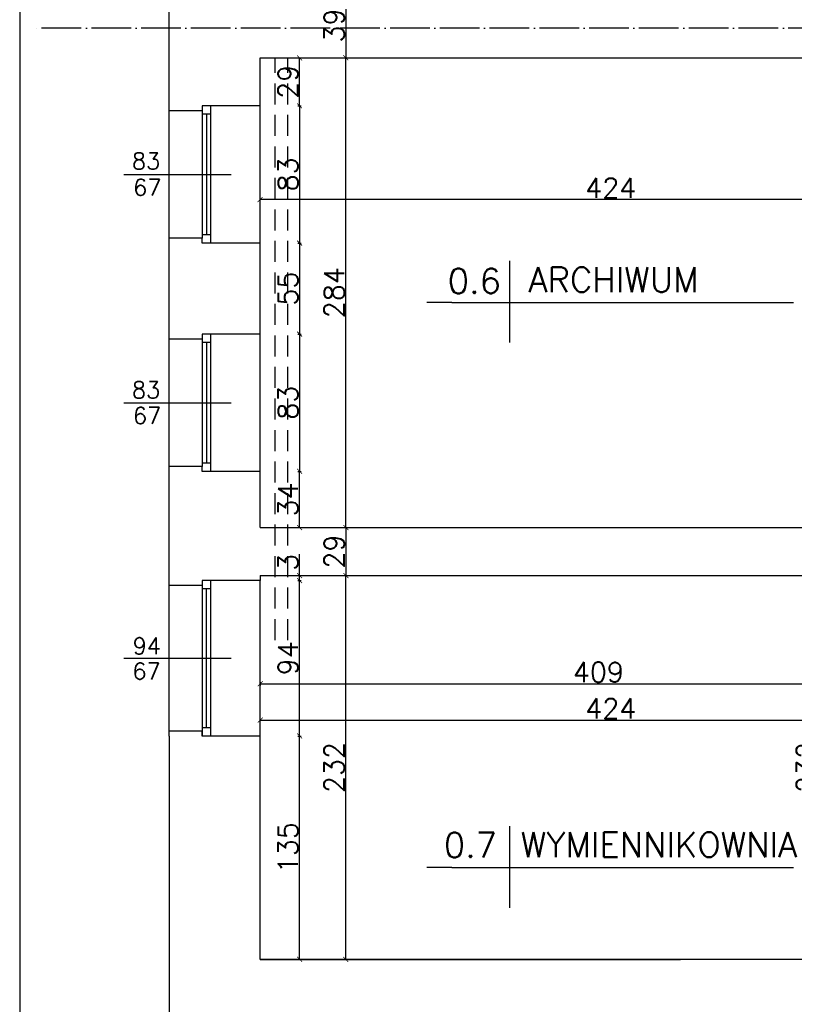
# Model space of a CAD drawing. Header units: millimetres. Extents: x -155361 to 49141, y -33787 to 6941.
# Tile 28 of 44: x -25016 to -24548, y 4674 to 5269. Entities that reach past the tile are written whole.
import ezdxf

# ---------------------------------------------------------------- set-up
doc = ezdxf.new("R2010")
doc.units = ezdxf.units.MM
doc.linetypes.add('ACAD_ISO04W100', pattern=[30, 24, -3, 0, -3])
doc.linetypes.add('DASHED', pattern=[19.05, 12.7, -6.35])
doc.styles.add('Opisowy', font='txt.shx')
doc.styles.get("Standard").update_dxf_attribs({"font": 'txt.shx'})
doc.dimstyles.new('ISO-25', dxfattribs={"dimtxt": 12, "dimasz": 3, "dimexe": 1, "dimexo": 1, "dimgap": 1, "dimtad": 1, "dimdec": 0, "dimtxsty": 'Opisowy', "dimblk": 'ARCHTICK', "dimcen": 2.5, "dimadec": 0, "dimazin": 0, "dimtfac": 1, "dimtdec": 0, "dimtmove": 0, "dimatfit": 3, "dimldrblk": 'ARCHTICK', "dimfxl": 1, "dimfxlon": 1, "dimarcsym": 0})

# ---------------------------------------------------------------- blocks, each defined once
blk = doc.blocks.new('_ArchTick')
at = {"color": 0, "linetype": 'ByBlock', "const_width": 0.15}
blk.add_lwpolyline([(-0.5, -0.5), (0.5, 0.5)], dxfattribs=at)
blk = doc.blocks.new('*D11163')
at = {"color": 0, "lineweight": -2}
for p, q in [((-24820.07, 5285.21), (-24818.07, 5285.21)), ((-24819.07, 5285.21), (-24819.07, 5246.21)), ((-24820.07, 5246.21), (-24818.07, 5246.21))]:
    blk.add_line(p, q, dxfattribs=at)
at = {"layer": 'Defpoints', "color": 0}
for p in [(-24873.06, 5285.21), (-24873.06, 5246.21), (-24819.07, 5246.21)]:
    blk.add_point(p, dxfattribs=at)
at = {"color": 0, "lineweight": -2, "xscale": 3, "yscale": 3, "zscale": 3}
for p, rotation in [((-24819.07, 5285.21), 90), ((-24819.07, 5246.21), -90.00000000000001)]:
    blk.add_blockref('_ArchTick', p, dxfattribs=dict(at, rotation=rotation))
at = {"color": 0, "insert": (-24826.07, 5265.71), "char_height": 12, "attachment_point": 5, "rotation": 90, "style": 'Opisowy'}
blk.add_mtext('39', dxfattribs=at)
blk = doc.blocks.new('*D11164')
at = {"color": 0, "lineweight": -2}
for p, q in [((-24820.07, 4962.21), (-24820.07, 4962.21)), ((-24819.07, 4962.21), (-24819.07, 4933.21)), ((-24820.07, 4933.21), (-24820.07, 4933.21))]:
    blk.add_line(p, q, dxfattribs=at)
at = {"layer": 'Defpoints', "color": 0}
for p in [(-24819.07, 4962.21), (-24819.07, 4933.21), (-24819.07, 4933.21)]:
    blk.add_point(p, dxfattribs=at)
at = {"color": 0, "lineweight": -2, "xscale": 3, "yscale": 3, "zscale": 3}
for p, rotation in [((-24819.07, 4962.21), 90), ((-24819.07, 4933.21), -90.00000000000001)]:
    blk.add_blockref('_ArchTick', p, dxfattribs=dict(at, rotation=rotation))
at = {"color": 0, "insert": (-24826.07, 4947.71), "char_height": 12, "attachment_point": 5, "rotation": 90, "style": 'Opisowy'}
blk.add_mtext('29', dxfattribs=at)
blk = doc.blocks.new('*D11165')
at = {"color": 0, "lineweight": -2}
for p, q in [((-24848.02, 5246.21), (-24846.02, 5246.21)), ((-24847.02, 5217.21), (-24847.02, 5246.21)), ((-24848.02, 5217.21), (-24846.02, 5217.21))]:
    blk.add_line(p, q, dxfattribs=at)
at = {"layer": 'Defpoints', "color": 0}
for p in [(-24870.86, 5246.21), (-24847.02, 5246.21), (-24870.86, 5217.21)]:
    blk.add_point(p, dxfattribs=at)
at = {"color": 0, "lineweight": -2, "xscale": 3, "yscale": 3, "zscale": 3}
for p, rotation in [((-24847.02, 5246.21), 90), ((-24847.02, 5217.21), -90.00000000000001)]:
    blk.add_blockref('_ArchTick', p, dxfattribs=dict(at, rotation=rotation))
at = {"color": 0, "insert": (-24854.02, 5231.71), "char_height": 12, "attachment_point": 5, "rotation": 90, "style": 'Opisowy'}
blk.add_mtext('29', dxfattribs=at)
blk = doc.blocks.new('*D11166')
at = {"color": 0, "lineweight": -2}
for p, q in [((-24848.02, 5217.21), (-24846.02, 5217.21)), ((-24847.02, 5217.21), (-24847.02, 5134.21)), ((-24848.02, 5134.21), (-24846.02, 5134.21))]:
    blk.add_line(p, q, dxfattribs=at)
at = {"layer": 'Defpoints', "color": 0}
for p in [(-24870.86, 5217.21), (-24870.86, 5134.21), (-24847.02, 5134.21)]:
    blk.add_point(p, dxfattribs=at)
at = {"color": 0, "lineweight": -2, "xscale": 3, "yscale": 3, "zscale": 3}
for p, rotation in [((-24847.02, 5217.21), 90), ((-24847.02, 5134.21), -90.00000000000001)]:
    blk.add_blockref('_ArchTick', p, dxfattribs=dict(at, rotation=rotation))
at = {"color": 0, "insert": (-24854.02, 5175.71), "char_height": 12, "attachment_point": 5, "rotation": 90, "style": 'Opisowy'}
blk.add_mtext('83', dxfattribs=at)
blk = doc.blocks.new('*D11167')
at = {"color": 0, "lineweight": -2}
for p, q in [((-24848.02, 5134.21), (-24846.02, 5134.21)), ((-24847.02, 5134.21), (-24847.02, 5079.21)), ((-24848.02, 5079.21), (-24846.02, 5079.21))]:
    blk.add_line(p, q, dxfattribs=at)
at = {"layer": 'Defpoints', "color": 0}
for p in [(-24870.86, 5134.21), (-24870.86, 5079.21), (-24847.02, 5079.21)]:
    blk.add_point(p, dxfattribs=at)
at = {"color": 0, "lineweight": -2, "xscale": 3, "yscale": 3, "zscale": 3}
for p, rotation in [((-24847.02, 5134.21), 90), ((-24847.02, 5079.21), -90.00000000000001)]:
    blk.add_blockref('_ArchTick', p, dxfattribs=dict(at, rotation=rotation))
at = {"color": 0, "insert": (-24854.02, 5106.71), "char_height": 12, "attachment_point": 5, "rotation": 90, "style": 'Opisowy'}
blk.add_mtext('55', dxfattribs=at)
blk = doc.blocks.new('*D11168')
at = {"color": 0, "lineweight": -2}
for p, q in [((-24848.02, 5079.21), (-24846.02, 5079.21)), ((-24847.02, 5079.21), (-24847.02, 4996.21)), ((-24848.02, 4996.21), (-24846.02, 4996.21))]:
    blk.add_line(p, q, dxfattribs=at)
at = {"layer": 'Defpoints', "color": 0}
for p in [(-24870.86, 5079.21), (-24870.86, 4996.21), (-24847.02, 4996.21)]:
    blk.add_point(p, dxfattribs=at)
at = {"color": 0, "lineweight": -2, "xscale": 3, "yscale": 3, "zscale": 3}
for p, rotation in [((-24847.02, 5079.21), 90), ((-24847.02, 4996.21), -90.00000000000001)]:
    blk.add_blockref('_ArchTick', p, dxfattribs=dict(at, rotation=rotation))
at = {"color": 0, "insert": (-24854.02, 5037.71), "char_height": 12, "attachment_point": 5, "rotation": 90, "style": 'Opisowy'}
blk.add_mtext('83', dxfattribs=at)
blk = doc.blocks.new('*D11169')
at = {"color": 0, "lineweight": -2}
for p, q in [((-24848.02, 4996.21), (-24846.02, 4996.21)), ((-24847.02, 4962.21), (-24847.02, 4996.21)), ((-24848.02, 4962.21), (-24846.02, 4962.21))]:
    blk.add_line(p, q, dxfattribs=at)
at = {"layer": 'Defpoints', "color": 0}
for p in [(-24870.86, 4996.21), (-24847.02, 4996.21), (-24870.86, 4962.21)]:
    blk.add_point(p, dxfattribs=at)
at = {"color": 0, "lineweight": -2, "xscale": 3, "yscale": 3, "zscale": 3}
for p, rotation in [((-24847.02, 4996.21), 90), ((-24847.02, 4962.21), -90.00000000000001)]:
    blk.add_blockref('_ArchTick', p, dxfattribs=dict(at, rotation=rotation))
at = {"color": 0, "insert": (-24854.02, 4979.21), "char_height": 12, "attachment_point": 5, "rotation": 90, "style": 'Opisowy'}
blk.add_mtext('34', dxfattribs=at)
blk = doc.blocks.new('*D11170')
at = {"color": 0, "lineweight": -2}
for p, q in [((-24847.02, 4933.21), (-24847.02, 4946.21)), ((-24848.02, 4933.21), (-24846.02, 4933.21)), ((-24848.02, 4930.21), (-24846.02, 4930.21)), ((-24847.02, 4930.21), (-24847.02, 4933.21))]:
    blk.add_line(p, q, dxfattribs=at)
at = {"layer": 'Defpoints', "color": 0}
for p in [(-24870.86, 4933.21), (-24870.86, 4930.21), (-24847.02, 4933.21)]:
    blk.add_point(p, dxfattribs=at)
at = {"color": 0, "lineweight": -2, "xscale": 3, "yscale": 3, "zscale": 3}
for p, rotation in [((-24847.02, 4933.21), 90), ((-24847.02, 4930.21), -90.00000000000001)]:
    blk.add_blockref('_ArchTick', p, dxfattribs=dict(at, rotation=rotation))
at = {"color": 0, "insert": (-24854.02, 4941.21), "char_height": 12, "attachment_point": 5, "rotation": 90, "style": 'Opisowy'}
blk.add_mtext('3', dxfattribs=at)
blk = doc.blocks.new('*D11171')
at = {"color": 0, "lineweight": -2}
for p, q in [((-24848.02, 4930.21), (-24846.02, 4930.21)), ((-24847.02, 4836.21), (-24847.02, 4930.21)), ((-24848.02, 4836.21), (-24846.02, 4836.21))]:
    blk.add_line(p, q, dxfattribs=at)
at = {"layer": 'Defpoints', "color": 0}
for p in [(-24870.86, 4930.21), (-24847.02, 4930.21), (-24870.86, 4836.21)]:
    blk.add_point(p, dxfattribs=at)
at = {"color": 0, "lineweight": -2, "xscale": 3, "yscale": 3, "zscale": 3}
for p, rotation in [((-24847.02, 4930.21), 90), ((-24847.02, 4836.21), -90.00000000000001)]:
    blk.add_blockref('_ArchTick', p, dxfattribs=dict(at, rotation=rotation))
at = {"color": 0, "insert": (-24854.02, 4883.21), "char_height": 12, "attachment_point": 5, "rotation": 90, "style": 'Opisowy'}
blk.add_mtext('94', dxfattribs=at)
blk = doc.blocks.new('*D11172')
at = {"color": 0, "lineweight": -2}
for p, q in [((-24848.02, 4836.21), (-24846.02, 4836.21)), ((-24847.02, 4701.21), (-24847.02, 4836.21)), ((-24848.02, 4701.21), (-24846.02, 4701.21))]:
    blk.add_line(p, q, dxfattribs=at)
at = {"layer": 'Defpoints', "color": 0}
for p in [(-24870.86, 4836.21), (-24847.02, 4836.21), (-24870.86, 4701.21)]:
    blk.add_point(p, dxfattribs=at)
at = {"color": 0, "lineweight": -2, "xscale": 3, "yscale": 3, "zscale": 3}
for p, rotation in [((-24847.02, 4836.21), 90), ((-24847.02, 4701.21), -90.00000000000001)]:
    blk.add_blockref('_ArchTick', p, dxfattribs=dict(at, rotation=rotation))
at = {"color": 0, "insert": (-24854.02, 4768.71), "char_height": 12, "attachment_point": 5, "rotation": 90, "style": 'Opisowy'}
blk.add_mtext('135', dxfattribs=at)
blk = doc.blocks.new('*D11173')
at = {"color": 0, "lineweight": -2}
for p, q in [((-24870.83, 4844.87), (-24870.83, 4846.87)), ((-24870.83, 4845.87), (-24446.83, 4845.87)), ((-24446.83, 4844.87), (-24446.83, 4846.87))]:
    blk.add_line(p, q, dxfattribs=at)
at = {"layer": 'Defpoints', "color": 0}
for p in [(-24446.83, 4845.87), (-24870.83, 4835.91), (-24446.83, 4835.91)]:
    blk.add_point(p, dxfattribs=at)
at = {"color": 0, "lineweight": -2, "xscale": 3, "yscale": 3, "zscale": 3, "rotation": 180}
blk.add_blockref('_ArchTick', (-24870.83, 4845.87), dxfattribs=at)
at = {"color": 0, "lineweight": -2, "xscale": 3, "yscale": 3, "zscale": 3}
blk.add_blockref('_ArchTick', (-24446.83, 4845.87), dxfattribs=at)
at = {"color": 0, "insert": (-24658.83, 4852.87), "char_height": 12, "attachment_point": 5, "style": 'Opisowy'}
blk.add_mtext('424', dxfattribs=at)
blk = doc.blocks.new('*D11174')
at = {"color": 0, "lineweight": -2}
for p, q in [((-24820.07, 4933.21), (-24818.07, 4933.21)), ((-24819.07, 4701.21), (-24819.07, 4933.21)), ((-24820.07, 4701.21), (-24818.07, 4701.21))]:
    blk.add_line(p, q, dxfattribs=at)
at = {"layer": 'Defpoints', "color": 0}
for p in [(-24870.86, 4933.21), (-24819.07, 4933.21), (-24870.86, 4701.21)]:
    blk.add_point(p, dxfattribs=at)
at = {"color": 0, "lineweight": -2, "xscale": 3, "yscale": 3, "zscale": 3}
for p, rotation in [((-24819.07, 4933.21), 90), ((-24819.07, 4701.21), -90.00000000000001)]:
    blk.add_blockref('_ArchTick', p, dxfattribs=dict(at, rotation=rotation))
at = {"color": 0, "insert": (-24826.07, 4817.21), "char_height": 12, "attachment_point": 5, "rotation": 90, "style": 'Opisowy'}
blk.add_mtext('232', dxfattribs=at)
blk = doc.blocks.new('*D11175')
at = {"color": 0, "lineweight": -2}
for p, q in [((-24820.07, 5246.21), (-24818.07, 5246.21)), ((-24819.07, 4962.21), (-24819.07, 5246.21)), ((-24820.07, 4962.21), (-24818.07, 4962.21))]:
    blk.add_line(p, q, dxfattribs=at)
at = {"layer": 'Defpoints', "color": 0}
for p in [(-24870.86, 5246.21), (-24819.07, 5246.21), (-24870.86, 4962.21)]:
    blk.add_point(p, dxfattribs=at)
at = {"color": 0, "lineweight": -2, "xscale": 3, "yscale": 3, "zscale": 3}
for p, rotation in [((-24819.07, 5246.21), 90), ((-24819.07, 4962.21), -90.00000000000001)]:
    blk.add_blockref('_ArchTick', p, dxfattribs=dict(at, rotation=rotation))
at = {"color": 0, "insert": (-24826.07, 5104.21), "char_height": 12, "attachment_point": 5, "rotation": 90, "style": 'Opisowy'}
blk.add_mtext('284', dxfattribs=at)
blk = doc.blocks.new('*D11179')
at = {"color": 0, "lineweight": -2}
for p, q in [((-24870.83, 4868.81), (-24870.83, 4866.81)), ((-24870.83, 4867.81), (-24461.83, 4867.81)), ((-24461.83, 4868.81), (-24461.83, 4866.81))]:
    blk.add_line(p, q, dxfattribs=at)
at = {"layer": 'Defpoints', "color": 0}
for p in [(-24870.83, 4946.42), (-24461.83, 4946.42), (-24461.83, 4867.81)]:
    blk.add_point(p, dxfattribs=at)
at = {"color": 0, "lineweight": -2, "xscale": 3, "yscale": 3, "zscale": 3, "rotation": 180}
blk.add_blockref('_ArchTick', (-24870.83, 4867.81), dxfattribs=at)
at = {"color": 0, "lineweight": -2, "xscale": 3, "yscale": 3, "zscale": 3}
blk.add_blockref('_ArchTick', (-24461.83, 4867.81), dxfattribs=at)
at = {"color": 0, "insert": (-24666.33, 4874.81), "char_height": 12, "attachment_point": 5, "style": 'Opisowy'}
blk.add_mtext('409', dxfattribs=at)
blk = doc.blocks.new('*D11343')
at = {"color": 0, "lineweight": -2}
for p, q in [((-24532.55, 4933.21), (-24534.55, 4933.21)), ((-24533.55, 4701.21), (-24533.55, 4933.21)), ((-24532.55, 4701.21), (-24534.55, 4701.21))]:
    blk.add_line(p, q, dxfattribs=at)
at = {"layer": 'Defpoints', "color": 0}
for p in [(-24533.55, 4933.21), (-24461.86, 4933.21), (-24446.86, 4701.21)]:
    blk.add_point(p, dxfattribs=at)
at = {"color": 0, "lineweight": -2, "xscale": 3, "yscale": 3, "zscale": 3}
for p, rotation in [((-24533.55, 4933.21), 90), ((-24533.55, 4701.21), -90.00000000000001)]:
    blk.add_blockref('_ArchTick', p, dxfattribs=dict(at, rotation=rotation))
at = {"color": 0, "insert": (-24540.55, 4817.21), "char_height": 12, "attachment_point": 5, "rotation": 90, "style": 'Opisowy'}
blk.add_mtext('232', dxfattribs=at)
blk = doc.blocks.new('*D11392')
at = {"color": 0, "lineweight": -2}
for p, q in [((-24870.86, 5159.51), (-24870.86, 5161.51)), ((-24446.86, 5160.51), (-24870.86, 5160.51)), ((-24446.86, 5159.51), (-24446.86, 5161.51))]:
    blk.add_line(p, q, dxfattribs=at)
at = {"layer": 'Defpoints', "color": 0}
for p in [(-24870.86, 5160.51), (-24870.86, 5141.21), (-24446.86, 5141.21)]:
    blk.add_point(p, dxfattribs=at)
at = {"color": 0, "lineweight": -2, "xscale": 3, "yscale": 3, "zscale": 3, "rotation": 180}
blk.add_blockref('_ArchTick', (-24870.86, 5160.51), dxfattribs=at)
at = {"color": 0, "lineweight": -2, "xscale": 3, "yscale": 3, "zscale": 3}
blk.add_blockref('_ArchTick', (-24446.86, 5160.51), dxfattribs=at)
at = {"color": 0, "insert": (-24658.86, 5167.51), "char_height": 12, "attachment_point": 5, "style": 'Opisowy'}
blk.add_mtext('424', dxfattribs=at)

msp = doc.modelspace()

# ---------------------------------------------------------------- linework, layer by layer
for p, q in [((-25016.26, 6928.09), (-25016.26, 4367.3)), ((-24925.86, 5217.21), (-24925.86, 5311.08)), ((-24870.86, 5217.21), (-24870.86, 5246.21)), ((-24870.86, 5246.21), (-24446.86, 5246.21)), ((-24925.86, 5134.21), (-24925.86, 5217.21)), ((-24905.86, 5214.21), (-24925.86, 5214.21)), ((-24905.86, 5217.21), (-24905.86, 5214.21)), ((-24900.86, 5217.21), (-24905.86, 5217.21)), ((-24905.86, 5217.21), (-24905.86, 5137.21)), ((-24870.86, 5217.21), (-24900.86, 5217.21)), ((-24900.86, 5217.21), (-24900.86, 5134.21)), ((-24870.86, 5134.21), (-24870.86, 5217.21)), ((-24900.86, 5212.21), (-24905.86, 5212.21)), ((-24903.36, 5212.21), (-24903.36, 5139.21)), ((-24953.33, 5175.71), (-24888.34, 5175.71)), ((-24905.86, 5137.21), (-24925.86, 5137.21)), ((-24900.86, 5139.21), (-24905.86, 5139.21)), ((-24905.86, 5134.21), (-24905.86, 5137.21)), ((-24925.86, 5079.21), (-24925.86, 5134.21)), ((-24900.86, 5134.21), (-24905.86, 5134.21)), ((-24870.86, 5134.21), (-24900.86, 5134.21)), ((-24870.86, 5079.21), (-24870.86, 5134.21)), ((-24720.06, 5123.4), (-24720.06, 5074.03)), ((-24755.01, 5098.36), (-24770.12, 5098.36)), ((-24755.01, 5098.36), (-24592.21, 5098.36)), ((-24592.21, 5098.36), (-24548.35, 5098.36)), ((-24925.86, 4996.21), (-24925.86, 5079.21)), ((-24905.86, 5079.21), (-24905.86, 5076.21)), ((-24900.86, 5079.21), (-24905.86, 5079.21)), ((-24905.86, 5079.21), (-24905.86, 4999.21)), ((-24870.86, 5079.21), (-24900.86, 5079.21)), ((-24900.86, 5079.21), (-24900.86, 4996.21)), ((-24870.86, 4996.21), (-24870.86, 5079.21)), ((-24905.86, 5076.21), (-24925.86, 5076.21)), ((-24900.86, 5074.21), (-24905.86, 5074.21)), ((-24903.36, 5074.21), (-24903.36, 5001.21)), ((-24953.33, 5037.71), (-24888.34, 5037.71)), ((-24900.86, 5001.21), (-24905.86, 5001.21)), ((-24905.86, 4999.21), (-24925.86, 4999.21)), ((-24925.86, 4930.21), (-24925.86, 4996.21)), ((-24905.86, 4996.21), (-24905.86, 4999.21)), ((-24900.86, 4996.21), (-24905.86, 4996.21)), ((-24870.86, 4996.21), (-24900.86, 4996.21)), ((-24870.86, 4962.21), (-24870.86, 4996.21)), ((-24870.86, 4962.21), (-24461.86, 4962.21)), ((-24925.86, 4836.21), (-24925.86, 4930.21)), ((-24925.86, 4930.21), (-24925.86, 4930.21)), ((-24905.86, 4930.21), (-24905.86, 4836.21)), ((-24905.86, 4930.21), (-24905.86, 4927.21)), ((-24900.86, 4930.21), (-24905.86, 4930.21)), ((-24870.86, 4930.21), (-24900.86, 4930.21)), ((-24900.86, 4930.21), (-24900.86, 4836.21)), ((-24870.86, 4933.21), (-24870.86, 4930.21)), ((-24870.86, 4933.21), (-24461.86, 4933.21)), ((-24870.86, 4836.21), (-24870.86, 4930.21)), ((-24905.86, 4927.21), (-24925.86, 4927.21)), ((-24900.86, 4925.21), (-24905.86, 4925.21)), ((-24903.36, 4841.21), (-24903.36, 4925.21)), ((-24953.33, 4883.21), (-24888.34, 4883.21)), ((-24905.86, 4839.21), (-24925.86, 4839.21)), ((-24900.86, 4841.21), (-24905.86, 4841.21)), ((-24905.86, 4836.21), (-24905.86, 4839.21)), ((-24925.86, 4836.21), (-24925.86, 4646.21)), ((-24900.86, 4836.21), (-24905.86, 4836.21)), ((-24870.86, 4836.21), (-24900.86, 4836.21)), ((-24870.86, 4701.21), (-24870.86, 4836.21)), ((-24720.06, 4781.82), (-24720.06, 4732.45)), ((-24755.01, 4756.77), (-24770.12, 4756.77)), ((-24755.01, 4756.77), (-24592.21, 4756.77)), ((-24592.21, 4756.77), (-24548.35, 4756.77)), ((-24446.86, 4701.21), (-24870.86, 4701.21)), ((-24870.86, 4701.21), (-24616.74, 4701.21))]:
    msp.add_line(p, q)
at = {"linetype": 'ACAD_ISO04W100'}
msp.add_line((-23263.32, 5264.21), (-25007.94, 5264.21), dxfattribs=at)
at = {"linetype": 'DASHED'}
for p, q in [((-24861.77, 4894.21), (-24861.77, 5246.21)), ((-24854.11, 4894.21), (-24854.11, 5246.21))]:
    msp.add_line(p, q, dxfattribs=at)

# ---------------------------------------------------------------- texts
at = {"attachment_point": 1}
for s, insert, char_height, width in [('83', (-24948.39, 5188.8), 10, 0.8323), ('67', (-24947.66, 5172.93), 10, 40.9935), ('0.6', (-24757.41, 5118.78), 15, 8.9721), ('83', (-24948.39, 5050.48), 10, 0.8323), ('67', (-24947.77, 5034.93), 10, 40.9935), ('94', (-24947.93, 4895.69), 10, 9.0913), ('67', (-24948.11, 4880.43), 10, 40.9935), ('0.7', (-24759.78, 4777.8), 15, 2.6772), ('WYMIENNIKOWNIA', (-24713.22, 4778.05), 15, 11.3886)]:
    msp.add_mtext(s, dxfattribs=dict(at, insert=insert, char_height=char_height, width=width))
at = {"insert": (-24708.56, 5119.62), "char_height": 15, "attachment_point": 1}
msp.add_mtext('ARCHIWUM', dxfattribs=at)

# ---------------------------------------------------------------- dimensions: what is measured, and where the dimension line sits
for base, p1, p2, picture, middle in [((-24819.07, 5246.21), (-24873.06, 5285.21), (-24873.06, 5246.21), '*D11163', (-24826.07, 5265.71)), ((-24847.02, 5246.21), (-24870.86, 5217.21), (-24870.86, 5246.21), '*D11165', (-24854.02, 5231.71)), ((-24819.07, 5246.21), (-24870.86, 4962.21), (-24870.86, 5246.21), '*D11175', (-24826.07, 5104.21)), ((-24847.02, 5134.21), (-24870.86, 5217.21), (-24870.86, 5134.21), '*D11166', (-24854.02, 5175.71)), ((-24847.02, 5079.21), (-24870.86, 5134.21), (-24870.86, 5079.21), '*D11167', (-24854.02, 5106.71)), ((-24847.02, 4996.21), (-24870.86, 5079.21), (-24870.86, 4996.21), '*D11168', (-24854.02, 5037.71)), ((-24847.02, 4996.21), (-24870.86, 4962.21), (-24870.86, 4996.21), '*D11169', (-24854.02, 4979.21)), ((-24819.07, 4933.21), (-24819.07, 4962.21), (-24819.07, 4933.21), '*D11164', (-24826.07, 4947.71)), ((-24847.02, 4933.21), (-24870.86, 4930.21), (-24870.86, 4933.21), '*D11170', (-24854.02, 4941.21)), ((-24819.07, 4933.21), (-24870.86, 4701.21), (-24870.86, 4933.21), '*D11174', (-24826.07, 4817.21)), ((-24533.55, 4933.21), (-24446.86, 4701.21), (-24461.86, 4933.21), '*D11343', (-24540.55, 4817.21)), ((-24847.02, 4930.21), (-24870.86, 4836.21), (-24870.86, 4930.21), '*D11171', (-24854.02, 4883.21)), ((-24847.02, 4836.21), (-24870.86, 4701.21), (-24870.86, 4836.21), '*D11172', (-24854.02, 4768.71))]:
    dim = msp.add_linear_dim(base=base, p1=p1, p2=p2, angle=90, dimstyle='ISO-25', override={"dimzin": 1})
    dim.commit()
    dim.dimension.update_dxf_attribs({"geometry": picture, "text_midpoint": middle})
for base, p1, p2, picture, middle in [((-24870.86, 5160.51), (-24446.86, 5141.21), (-24870.86, 5141.21), '*D11392', (-24658.86, 5167.51)), ((-24461.83, 4867.81), (-24870.83, 4946.42), (-24461.83, 4946.42), '*D11179', (-24666.33, 4874.81)), ((-24446.83, 4845.87), (-24870.83, 4835.91), (-24446.83, 4835.91), '*D11173', (-24658.83, 4852.87))]:
    dim = msp.add_linear_dim(base=base, p1=p1, p2=p2, dimstyle='ISO-25', override={"dimzin": 1})
    dim.commit()
    dim.dimension.update_dxf_attribs({"geometry": picture, "text_midpoint": middle})

doc.saveas('drawing.dxf')
